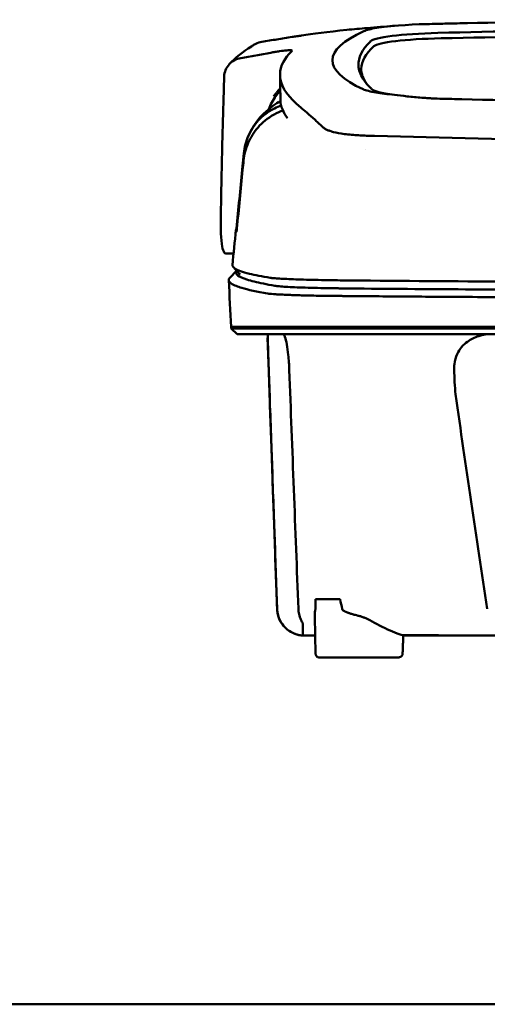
# Model space of a CAD drawing. Header units: millimetres. Extents: x 276 to 876, y 74 to 772.
# Tile 3 of 11: x 469 to 534, y 635 to 772. Entities that reach past the tile are written whole.
import ezdxf

# ---------------------------------------------------------------- set-up
doc = ezdxf.new("R2010")
doc.units = ezdxf.units.MM
doc.layers.add('Visible (ISO)', color=7, linetype='Continuous', lineweight=50)

msp = doc.modelspace()

# ---------------------------------------------------------------- linework, layer by layer
at = {"layer": 'Visible (ISO)'}
for p, q in [((530.8, 771.33), (530.81, 771.33)), ((529.99, 760.8), (530, 760.8)), ((516.18, 755.78), (516.19, 755.78)), ((498.45, 739.44), (497.4, 739.44)), ((497.92, 736.06), (498.86, 737.05)), ((498.11, 729.27), (503.46, 729.27)), ((498.11, 729.07), (498.11, 729.27)), ((498.92, 728.27), (498.11, 729.07)), ((503.49, 729.27), (503.46, 729.27)), ((503.49, 729.27), (514.45, 729.27)), ((514.54, 729.27), (514.45, 729.27)), ((514.54, 729.27), (576.19, 729.27)), ((503.15, 727.76), (503.18, 727.76)), ((509.79, 691.55), (513.18, 691.55)), ((509.79, 683.99), (509.66, 689.18)), ((514.14, 689.75), (514.14, 689.75)), ((514.16, 689.74), (514.16, 689.74)), ((526.46, 686.52), (521.92, 686.52)), ((526.46, 686.52), (526.46, 686.59)), ((521.2, 683.5), (510.26, 683.5)), ((412.19, 635.47), (564.57, 635.47))]:
    msp.add_line(p, q, dxfattribs=at)
for centre, major_axis, ratio, start_param, end_param in [((575.93, 742.58), (250.22, -0.01), 0.116796, 1.571075, 1.752137), ((527.74, 769.88), (11.62, -0.01), 0.117057, 2.527526, 2.891655), ((527.55, 769.9), (11.4, 0), 0.116501, 1.781282, 2.52747), ((630.64, 717.25), (-491.04, 0), 0.112496, 4.925773, 4.928853), ((576.09, 745.57), (225.49, 0), 0.110939, 1.570719, 1.791596), ((653.05, 766.2), (140.93, 0.03), 0.116446, 2.892175, 3.388046), ((529.34, 768.65), (12.06, 0), 0.112737, 1.791766, 3.029303), ((529.74, 767.99), (11.96, 0), 0.106769, 1.787974, 3.024834), ((576.11, 745.54), (-227.22, 0), 0.106767, 4.71241, 4.92951), ((763.62, 766), (247.9, 0.4), 0.112494, 3.026338, 3.14596), ((762.37, 765), (-246.27, 0), 0.106767, 6.163675, 6.283184), ((833.09, 718.95), (-328.58, 44.87), 0.123507, 6.188163, 6.200241), ((2158.71, 725.25), (-1662.18, -0.15), 0.85466, 6.255847, 6.257756), ((527.86, 762.52), (11.83, 0.02), 0.1161, 3.386388, 3.747718), ((510.88, 756.97), (-8, 0), 0.941628, 5.682982, 5.950394), ((760.54, 760.7), (-255.61, 0), 0.112496, 0.002074, 0.087879), ((517.98, 757.3), (-7.02, -0.25), 0.209962, 0.510009, 0.541864), ((758.69, 742.67), (-259.92, 0), 0.034069, 6.258567, 6.308615), ((632.34, 783.69), (-131.69, -46.07), 0.097566, 0.177551, 0.181879), ((507.86, 735), (4.06, -0.09), 0.06622, 3.560328, 3.573474), ((518.53, 735.42), (15.81, -0.25), 0.013999, 1.814143, 1.864666), ((503.18, 733.9), (-0.118, 0.018), 0.055246, 1.360606, 1.559875), ((515.64, 734.87), (9.46, 0.14), 0.140036, 4.558691, 4.567892), ((515.87, 734.74), (8.72, -0.05), 0.018129, 4.550228, 4.559677), ((446.32, 728.52), (-100.95, 2891.75), 0.019629, 4.711443, 4.711617), ((526.56, 686.52), (0.392, 0), 0.000189, 0.428233, 0.567381)]:
    msp.add_ellipse(centre, major_axis=major_axis, ratio=ratio, start_param=start_param, end_param=end_param, dxfattribs=at)
for points, knots in [([(507.88, 769.61), (509.33, 769.83), (511.48, 770.13), (515.03, 770.49), (515.97, 770.57), (516.92, 770.65)], [0, 0, 0, 0, 0.4392287, 0.4392287, 0.5941548, 0.5941548, 0.5941548, 0.5941548]), ([(530.8, 771.33), (529.86, 771.31), (528.92, 771.29), (527.53, 771.26), (527.34, 771.25), (526.65, 771.24)], [-0.8458994, -0.8458994, -0.8458994, -0.8458994, -0.3752076, -0.3752076, -0.1515992, -0.1515992, -0.1515992, -0.1515992]), ([(506.53, 769.42), (505.83, 769.31), (505.14, 769.2), (503.74, 768.97), (503.05, 768.86), (502.35, 768.74)], [0.000028, 0.000028, 0.000028, 0.000028, 0.211767, 0.211767, 0.4239683, 0.4239683, 0.4239683, 0.4239683]), ([(507.85, 769.61), (507.63, 769.58), (507.41, 769.54), (506.97, 769.48), (506.75, 769.45), (506.53, 769.42)], [0, 0, 0, 0, 0.0665895, 0.0665895, 0.1345736, 0.1345736, 0.1345736, 0.1345736]), ([(506.53, 769.42), (506.53, 769.42), (506.53, 769.42), (506.53, 769.42), (506.53, 769.42), (506.53, 769.42)], [0.000000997, 0.000000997, 0.000000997, 0.000000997, 0.0001839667, 0.0001839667, 0.000312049, 0.000312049, 0.000312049, 0.000312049]), ([(501.3, 768.35), (501.37, 768.39), (501.45, 768.43), (501.79, 768.6), (502.07, 768.69), (502.35, 768.74)], [-0.1127941, -0.1127941, -0.1127941, -0.1127941, -0.0866991, -0.0866991, -0.0000252, -0.0000252, -0.0000252, -0.0000252]), ([(499.45, 766.49), (499.14, 766.43), (498.83, 766.33), (498.28, 766.03), (498.04, 765.84), (497.62, 765.39), (497.45, 765.12), (497.22, 764.55), (497.15, 764.24), (497.15, 763.93)], [-0.4076943, -0.4076943, -0.4076943, -0.4076943, -0.3108189, -0.3108189, -0.2123555, -0.2123555, -0.10788, -0.10788, -0.000002, -0.000002, -0.000002, -0.000002]), ([(499.45, 766.49), (500.14, 766.62), (500.83, 766.74), (502.21, 766.99), (502.9, 767.12), (503.59, 767.24)], [0.0000116, 0.0000116, 0.0000116, 0.0000116, 0.2114776, 0.2114776, 0.4225254, 0.4225254, 0.4225254, 0.4225254]), ([(505.75, 767.55), (505.48, 767.53), (505.16, 767.49), (504.6, 767.41), (504.4, 767.38), (504, 767.32), (503.79, 767.28), (503.59, 767.24)], [0, 0, 0, 0, 0.1260356, 0.1260356, 0.192084, 0.192084, 0.2556621, 0.2556621, 0.2556621, 0.2556621]), ([(507.74, 759.63), (506.06, 760.99), (505.11, 762.34), (504.7, 765.06), (505.34, 766.18), (506.1, 767.03)], [0, 0, 0, 0, 3.35024, 3.35024, 6.902449, 6.902449, 6.902449, 6.902449]), ([(506.54, 767.5), (506.57, 767.54), (506.51, 767.56), (506.27, 767.58), (506.08, 767.58), (505.83, 767.56)], [0, 0, 0, 0, 0.1204642, 0.1204642, 0.2420244, 0.2420244, 0.2420244, 0.2420244]), ([(506.52, 767.47), (506.52, 767.47), (506.53, 767.48), (506.53, 767.49), (506.54, 767.49), (506.54, 767.5)], [0, 0, 0, 0, 0.01190192, 0.01190192, 0.02379969, 0.02379969, 0.02379969, 0.02379969]), ([(515.72, 765.48), (515.75, 764.85), (515.96, 764.23), (516.6, 763.23), (516.91, 762.85), (517.38, 762.38), (517.48, 762.29), (517.71, 762.08), (517.85, 761.97), (519.05, 761.65), (519.78, 761.53), (520.69, 761.41)], [2.930381, 2.930381, 2.930381, 2.930381, 4.072753, 4.072753, 4.762452, 4.762452, 4.934856, 4.934856, 5.145284, 5.145284, 5.311389, 5.311389, 5.311389, 5.311389]), ([(504.9, 762.3), (504.78, 762.17), (504.65, 762.02), (504.43, 761.77), (504.34, 761.66), (504.09, 761.37), (503.99, 761.23), (503.97, 761.22)], [-0.01145823, -0.01145823, -0.01145823, -0.01145823, -0.00744532, -0.00744532, -0.00463647, -0.00463647, 0, 0, 0, 0]), ([(497.06, 761.22), (496.98, 758.38), (496.9, 755.54), (496.77, 749.85), (496.72, 747.01), (496.67, 744.16)], [-1.996171, -1.996171, -1.996171, -1.996171, -0.998042, -0.998042, -0.000001, -0.000001, -0.000001, -0.000001]), ([(518.13, 761.72), (518.48, 761.66), (518.87, 761.61), (519.73, 761.5), (520.19, 761.46), (520.69, 761.41)], [-0.3736448, -0.3736448, -0.3736448, -0.3736448, -0.187366, -0.187366, -0.0000172, -0.0000172, -0.0000172, -0.0000172]), ([(520.69, 761.41), (521.23, 761.33), (521.82, 761.26), (523.1, 761.12), (523.78, 761.06), (524.49, 761)], [0.0000437, 0.0000437, 0.0000437, 0.0000437, 0.2355373, 0.2355373, 0.4693483, 0.4693483, 0.4693483, 0.4693483]), ([(524.49, 761), (524.71, 760.98), (524.93, 760.97), (525.4, 760.94), (525.63, 760.92), (525.83, 760.91)], [0, 0, 0, 0, 0.0725125, 0.0725125, 0.1522142, 0.1522142, 0.1522142, 0.1522142]), ([(525.83, 760.91), (526.41, 760.88), (526.85, 760.87), (528.19, 760.84), (529.09, 760.82), (529.99, 760.8)], [0.1522142, 0.1522142, 0.1522142, 0.1522142, 0.3763363, 0.3763363, 0.8296812, 0.8296812, 0.8296812, 0.8296812]), ([(530, 760.8), (537.62, 760.61), (545.25, 760.47), (556.79, 760.33), (560.64, 760.29), (566.42, 760.26), (568.36, 760.25), (572.14, 760.23), (573.96, 760.23), (575.85, 760.23)], [0.000811, 0.000811, 0.000811, 0.000811, 2.334672, 2.334672, 3.49801, 3.49801, 4.08174, 4.08174, 4.638981, 4.638981, 4.638981, 4.638981]), ([(499.85, 753.29), (499.94, 754.14), (500.15, 754.98), (500.84, 756.53), (501.3, 757.23), (502.43, 758.47), (503.17, 759.07), (504.41, 759.69), (504.73, 759.82), (505.03, 759.93)], [-0.7441004, -0.7441004, -0.7441004, -0.7441004, -0.5496874, -0.5496874, -0.3565169, -0.3565169, -0.159797, -0.159797, -0.0894613, -0.0894613, -0.0894613, -0.0894613]), ([(500.51, 755.78), (501.39, 757.75), (502.73, 759.02), (504.24, 760.13), (504.59, 760.36), (504.94, 760.57)], [0, 0, 0, 0, 1.483168, 1.483168, 1.942831, 1.942831, 1.942831, 1.942831]), ([(507.74, 759.63), (507.88, 759.52), (508.02, 759.4), (508.32, 759.15), (508.47, 759.02), (508.63, 758.89)], [-0.5571002, -0.5571002, -0.5571002, -0.5571002, -0.2776825, -0.2776825, 0, 0, 0, 0]), ([(499.83, 752.3), (499.91, 753.14), (500.13, 753.97), (500.81, 755.54), (501.27, 756.26), (502.4, 757.55), (503.13, 758.18), (504.48, 758.93), (504.9, 759.1), (505.27, 759.24)], [0, 0, 0, 0, 0.2548242, 0.2548242, 0.5112444, 0.5112444, 0.772586, 0.772586, 0.8990175, 0.8990175, 0.8990175, 0.8990175]), ([(508.63, 758.89), (508.95, 758.62), (509.3, 758.31), (509.81, 757.85), (509.96, 757.71), (510.12, 757.56)], [-1.0557156, -1.0557156, -1.0557156, -1.0557156, -0.5320191, -0.5320191, -0.3144541, -0.3144541, -0.3144541, -0.3144541]), ([(511.1, 756.7), (511.04, 756.74), (510.98, 756.78), (510.87, 756.86), (510.82, 756.9), (510.78, 756.94)], [0, 0, 0, 0, 0.0612215, 0.0612215, 0.1224979, 0.1224979, 0.1224979, 0.1224979]), ([(511.1, 756.7), (511.2, 756.64), (511.32, 756.58), (511.58, 756.47), (511.72, 756.42), (511.88, 756.36)], [-0.1913093, -0.1913093, -0.1913093, -0.1913093, -0.095663, -0.095663, 0, 0, 0, 0]), ([(515.27, 755.83), (514.57, 755.88), (513.91, 755.94), (512.81, 756.11), (512.36, 756.21), (511.99, 756.33)], [0, 0, 0, 0, 0.2294851, 0.2294851, 0.4401307, 0.4401307, 0.4401307, 0.4401307]), ([(516.18, 755.78), (516.02, 755.79), (515.87, 755.8), (515.57, 755.81), (515.42, 755.82), (515.27, 755.83)], [0, 0, 0, 0, 0.04848689, 0.04848689, 0.0969233, 0.0969233, 0.0969233, 0.0969233]), ([(516.19, 755.78), (516.47, 755.76), (516.76, 755.75), (517.35, 755.73), (517.65, 755.72), (517.95, 755.71)], [-0.1838567, -0.1838567, -0.1838567, -0.1838567, -0.0928152, -0.0928152, 0, 0, 0, 0]), ([(575.78, 754.91), (566.09, 754.91), (556.41, 754.98), (537.08, 755.24), (527.45, 755.44), (517.95, 755.71)], [0.032666, 0.032666, 0.032666, 0.032666, 2.938218, 2.938218, 5.868286, 5.868286, 5.868286, 5.868286]), ([(498.9, 743.38), (499.16, 746.09), (499.42, 748.81), (499.68, 751.52), (499.74, 752.11), (499.8, 752.7), (499.85, 753.29)], [0.478961, 0.478961, 0.478961, 0.478961, 8.650914, 8.650914, 8.650914, 10.427614, 10.427614, 10.427614, 10.427614]), ([(498.9, 742.89), (499.17, 745.6), (499.44, 748.3), (499.7, 751.01), (499.75, 751.44), (499.79, 751.87), (499.83, 752.3)], [0.46186, 0.46186, 0.46186, 0.46186, 8.654063, 8.654063, 8.654063, 9.958979, 9.958979, 9.958979, 9.958979]), ([(496.67, 744.16), (496.66, 743.45), (496.67, 742.8), (496.72, 741.48), (496.78, 740.87), (496.95, 740.02), (497.05, 739.74), (497.22, 739.51), (497.29, 739.46), (497.37, 739.44), (497.39, 739.44), (497.4, 739.44)], [-1.124441, -1.124441, -1.124441, -1.124441, -0.875496, -0.875496, -0.555624, -0.555624, -0.282571, -0.282571, -0.140757, -0.140757, -0.112162, -0.112162, -0.112162, -0.112162]), ([(498.84, 742.89), (498.84, 742.89), (498.84, 742.9), (498.85, 742.95), (498.86, 742.98), (498.87, 743.07), (498.87, 743.12), (498.88, 743.2), (498.88, 743.24), (498.89, 743.31), (498.9, 743.35), (498.9, 743.38)], [-0.06600544, -0.06600544, -0.06600544, -0.06600544, -0.05210622, -0.05210622, -0.03882665, -0.03882665, -0.02244269, -0.02244269, -0.01122716, -0.01122716, 0, 0, 0, 0]), ([(498.85, 742.45), (498.85, 742.44), (498.85, 742.45), (498.86, 742.49), (498.86, 742.52), (498.87, 742.59), (498.88, 742.64), (498.89, 742.72), (498.89, 742.75), (498.9, 742.82), (498.9, 742.85), (498.9, 742.89)], [0, 0, 0, 0, 0.01799222, 0.01799222, 0.0374351, 0.0374351, 0.06445247, 0.06445247, 0.08202888, 0.08202888, 0.09959211, 0.09959211, 0.09959211, 0.09959211]), ([(498.29, 737.83), (498.28, 737.68), (498.39, 737.52), (498.62, 737.37), (498.98, 737.12), (499.66, 736.88), (500.63, 736.64), (501.4, 736.45), (502.36, 736.26), (503.51, 736.07)], [51.780318, 51.780318, 51.780318, 51.780318, 65.647729, 65.647729, 65.647729, 87.530305, 87.530305, 87.530305, 104.770272, 104.770272, 104.770272, 104.770272]), ([(498.86, 737.04), (498.84, 737.02), (498.83, 736.99), (498.81, 736.96), (498.72, 736.77), (498.8, 736.58), (499.05, 736.39), (499.3, 736.2), (499.72, 736.01), (500.3, 735.82), (500.89, 735.64), (501.65, 735.45), (502.57, 735.26), (503.05, 735.16), (503.57, 735.06), (504.14, 734.97)], [0.0467643, 0.0467643, 0.0467643, 0.0467643, 0.04907017, 0.04907017, 0.04907017, 0.06542689, 0.06542689, 0.06542689, 0.08178362, 0.08178362, 0.08178362, 0.09814034, 0.09814034, 0.09814034, 0.10666345, 0.10666345, 0.10666345, 0.10666345]), ([(497.92, 736.06), (497.82, 735.96), (497.77, 735.86), (497.77, 735.6), (497.89, 735.44), (498.28, 735.17), (498.51, 735.05), (499.03, 734.85), (499.29, 734.76), (500.02, 734.54), (500.54, 734.41), (501.73, 734.15), (502.41, 734.02), (503.16, 733.89)], [-6.22343, -6.22343, -6.22343, -6.22343, -5.351502, -5.351502, -4.007016, -4.007016, -3.000502, -3.000502, -2.247226, -2.247226, -1.120907, -1.120907, 0, 0, 0, 0]), ([(503.63, 736.05), (503.77, 736.03), (503.96, 736.01), (504.19, 736), (504.42, 735.98), (504.69, 735.96), (505.01, 735.94), (505.33, 735.92), (505.69, 735.91), (506.09, 735.89), (506.48, 735.87), (506.92, 735.86), (507.39, 735.84), (507.86, 735.83), (508.37, 735.81), (508.91, 735.8), (509.44, 735.78), (510.01, 735.77), (510.6, 735.76), (511.19, 735.75), (511.81, 735.74), (512.44, 735.73), (512.93, 735.72), (513.44, 735.71), (513.95, 735.7)], [0, 0, 0, 0, 1.921104, 1.921104, 1.921104, 3.842208, 3.842208, 3.842208, 5.763312, 5.763312, 5.763312, 7.684416, 7.684416, 7.684416, 9.60552, 9.60552, 9.60552, 11.526625, 11.526625, 11.526625, 13.447729, 13.447729, 13.447729, 14.949954, 14.949954, 14.949954, 14.949954]), ([(504.16, 734.96), (504.31, 734.94), (504.52, 734.91), (504.77, 734.89), (505.02, 734.87), (505.33, 734.84), (505.69, 734.82), (506.04, 734.8), (506.45, 734.78), (506.89, 734.76), (507.34, 734.74), (507.83, 734.72), (508.36, 734.71), (508.89, 734.69), (509.46, 734.67), (510.05, 734.66), (510.65, 734.64), (511.28, 734.63), (511.93, 734.62), (512.25, 734.62), (512.59, 734.61), (512.92, 734.61), (513.09, 734.6), (513.26, 734.6), (513.43, 734.6), (513.6, 734.6), (513.78, 734.6), (513.95, 734.59), (514.02, 734.59), (514.08, 734.59), (514.15, 734.59), (514.22, 734.59), (514.29, 734.59), (514.36, 734.59), (514.39, 734.59), (514.42, 734.59), (514.46, 734.59)], [0, 0, 0, 0, 0.00216284, 0.00216284, 0.00216284, 0.00432572, 0.00432572, 0.00432572, 0.0064886, 0.0064886, 0.0064886, 0.00865148, 0.00865148, 0.00865148, 0.01081436, 0.01081436, 0.01081436, 0.01297724, 0.01297724, 0.01297724, 0.01405868, 0.01405868, 0.01405868, 0.0145994, 0.0145994, 0.0145994, 0.01514012, 0.01514012, 0.01514012, 0.01535374, 0.01535374, 0.01535374, 0.01556736, 0.01556736, 0.01556736, 0.01567089, 0.01567089, 0.01567089, 0.01567089]), ([(514.72, 735.7), (521.83, 735.63), (529.04, 735.58), (536.27, 735.54), (543.51, 735.51), (550.81, 735.48), (558.12, 735.46), (564.13, 735.44), (570.16, 735.44), (576.19, 735.44)], [0, 0, 0, 0, 21.882576, 21.882576, 21.882576, 43.765152, 43.765152, 43.765152, 61.766885, 61.766885, 61.766885, 61.766885]), ([(503.18, 733.89), (503.27, 733.88), (503.38, 733.86), (503.63, 733.84), (503.78, 733.82), (504.06, 733.8), (504.18, 733.79), (504.48, 733.77), (504.67, 733.76), (504.99, 733.74), (505.11, 733.74), (505.57, 733.72), (505.94, 733.7), (506.57, 733.68), (506.81, 733.67), (507.3, 733.65), (507.56, 733.65), (508.06, 733.63), (508.3, 733.63), (508.97, 733.61), (509.42, 733.6), (510.22, 733.59), (510.57, 733.58), (511.19, 733.57), (511.46, 733.57), (511.94, 733.56), (512.14, 733.56), (512.5, 733.56), (512.66, 733.55), (512.93, 733.55), (513.04, 733.55), (513.33, 733.55), (513.51, 733.55), (513.86, 733.54), (514.03, 733.54), (514.21, 733.54)], [-1.679207, -1.679207, -1.679207, -1.679207, -1.548784, -1.548784, -1.41563, -1.41563, -1.32558, -1.32558, -1.204178, -1.204178, -1.134257, -1.134257, -0.946443, -0.946443, -0.838704, -0.838704, -0.731055, -0.731055, -0.637098, -0.637098, -0.473724, -0.473724, -0.352581, -0.352581, -0.262746, -0.262746, -0.196047, -0.196047, -0.146434, -0.146434, -0.109476, -0.109476, -0.054468, -0.054468, 0, 0, 0, 0]), ([(514.3, 733.54), (514.37, 733.54), (514.46, 733.54), (514.65, 733.54), (514.74, 733.54), (515.01, 733.53), (515.18, 733.53), (515.72, 733.53), (516.07, 733.53), (517.14, 733.52), (517.85, 733.51), (519.99, 733.49), (521.42, 733.48), (525.72, 733.45), (528.59, 733.43), (533.4, 733.4), (535.33, 733.39), (539.84, 733.37), (542.43, 733.35), (547.6, 733.33), (550.19, 733.32), (556.68, 733.3), (560.58, 733.29), (566.44, 733.28), (568.39, 733.28), (572.29, 733.28), (574.24, 733.28), (576.19, 733.28)], [-6.255822, -6.255822, -6.255822, -6.255822, -6.222837, -6.222837, -6.195433, -6.195433, -6.140619, -6.140619, -6.030972, -6.030972, -5.8116, -5.8116, -5.372567, -5.372567, -4.493566, -4.493566, -3.9071, -3.9071, -3.124844, -3.124844, -2.342742, -2.342742, -1.17034, -1.17034, -0.584842, -0.584842, 0, 0, 0, 0]), ([(514.54, 734.59), (519.83, 734.54), (525.17, 734.5), (530.53, 734.47), (535.89, 734.44), (541.29, 734.41), (546.7, 734.39), (552.11, 734.36), (557.55, 734.35), (562.99, 734.34), (567.38, 734.33), (571.79, 734.33), (576.19, 734.33)], [0, 0, 0, 0, 0.01635215, 0.01635215, 0.01635215, 0.03270429, 0.03270429, 0.03270429, 0.04905643, 0.04905643, 0.04905643, 0.06225952, 0.06225952, 0.06225952, 0.06225952]), ([(531.65, 734.47), (533.24, 734.46), (534.83, 734.45), (536.43, 734.44), (543.63, 734.41), (550.91, 734.38), (558.19, 734.36), (564.17, 734.35), (570.19, 734.34), (576.19, 734.34)], [17.040997, 17.040997, 17.040997, 17.040997, 21.882576, 21.882576, 21.882576, 43.765152, 43.765152, 43.765152, 61.766885, 61.766885, 61.766885, 61.766885]), ([(514.54, 729.07), (514.26, 729.07), (513.97, 729.07), (513.18, 729.07), (512.84, 729.07), (512.29, 729.07), (512.08, 729.07), (511.61, 729.07), (511.35, 729.07), (510.76, 729.07), (510.42, 729.07), (509.96, 729.07), (509.83, 729.07), (509.21, 729.07), (508.74, 729.07), (508.14, 729.07), (507.99, 729.07), (507.62, 729.07), (507.39, 729.07), (507.01, 729.07), (506.85, 729.07), (506.23, 729.07), (505.81, 729.07), (505.33, 729.07), (505.23, 729.07), (505, 729.07), (504.88, 729.07), (504.58, 729.07), (504.42, 729.07), (504.14, 729.07), (504.03, 729.07), (503.86, 729.07), (503.79, 729.07), (503.45, 729.07), (503.11, 729.07), (502.51, 729.07), (502.14, 729.07), (501.33, 729.07), (500.91, 729.07), (500.31, 729.07), (500.11, 729.07), (499.71, 729.07), (499.52, 729.07), (499.14, 729.07), (498.97, 729.07), (498.64, 729.07), (498.5, 729.07), (498.27, 729.07), (498.18, 729.07), (498.12, 729.07), (498.11, 729.07), (498.11, 729.07)], [0.000001, 0.000001, 0.000001, 0.000001, 0.08808, 0.08808, 0.153158, 0.153158, 0.19567, 0.19567, 0.24803, 0.24803, 0.3189, 0.3189, 0.34781, 0.34781, 0.455565, 0.455565, 0.492277, 0.492277, 0.550462, 0.550462, 0.594927, 0.594927, 0.725708, 0.725708, 0.761138, 0.761138, 0.809194, 0.809194, 0.881386, 0.881386, 0.94288, 0.94288, 0.982933, 0.982933, 1.178377, 1.178377, 1.561095, 1.561095, 2.071598, 2.071598, 2.3634, 2.3634, 2.696721, 2.696721, 3.077716, 3.077716, 3.511094, 3.511094, 4.007579, 4.007579, 4.251218, 4.251218, 4.251218, 4.251218]), ([(514.74, 728.27), (514.72, 728.27), (514.7, 728.27), (514.68, 728.27), (514.67, 728.27), (514.66, 728.27), (514.65, 728.27), (514.61, 728.27), (514.58, 728.27), (514.55, 728.27), (514.51, 728.27), (514.48, 728.27), (514.45, 728.27), (514.38, 728.27), (514.31, 728.27), (514.24, 728.27), (514.17, 728.27), (514.1, 728.27), (514.04, 728.27), (513.86, 728.27), (513.69, 728.27), (513.52, 728.27), (513.35, 728.27), (513.18, 728.27), (513.01, 728.27), (512.68, 728.27), (512.34, 728.27), (512.02, 728.27), (511.37, 728.27), (510.74, 728.27), (510.15, 728.27), (509.55, 728.27), (508.98, 728.27), (508.46, 728.27), (507.93, 728.27), (507.44, 728.27), (507, 728.27), (506.55, 728.27), (506.15, 728.27), (505.79, 728.27), (505.44, 728.27), (505.14, 728.27), (504.88, 728.27), (504.76, 728.27), (504.64, 728.27), (504.54, 728.27), (504.49, 728.27), (504.45, 728.27), (504.4, 728.27), (504.38, 728.27), (504.36, 728.27), (504.34, 728.27), (504.33, 728.27), (504.32, 728.27), (504.31, 728.27), (504.31, 728.27), (504.3, 728.27), (504.3, 728.27), (504.29, 728.27), (504.29, 728.27), (504.28, 728.27), (504.28, 728.27), (504.28, 728.27), (504.28, 728.27), (504.27, 728.27), (504.27, 728.27), (504.26, 728.27), (504.26, 728.27), (504.25, 728.27), (504.25, 728.27), (504.24, 728.27), (504.23, 728.27), (504.22, 728.27), (504.21, 728.27), (504.19, 728.27), (504.17, 728.27), (504.14, 728.27), (504.1, 728.27), (504.07, 728.27), (504, 728.27), (503.94, 728.27), (503.87, 728.27), (503.74, 728.27), (503.6, 728.27), (503.48, 728.27), (503.22, 728.27), (502.98, 728.27), (502.74, 728.27), (502.28, 728.27), (501.86, 728.27), (501.48, 728.27), (501.1, 728.27), (500.76, 728.27), (500.47, 728.27), (499.88, 728.27), (499.46, 728.27), (499.2, 728.27), (499.01, 728.27), (498.92, 728.27), (498.92, 728.27)], [0, 0, 0, 0, 0.00005479, 0.00005479, 0.00005479, 0.00009238, 0.00009238, 0.00009238, 0.0001964, 0.0001964, 0.0001964, 0.00030042, 0.00030042, 0.00030042, 0.00051448, 0.00051448, 0.00051448, 0.00072853, 0.00072853, 0.00072853, 0.00127035, 0.00127035, 0.00127035, 0.00181217, 0.00181217, 0.00181217, 0.00289581, 0.00289581, 0.00289581, 0.00506308, 0.00506308, 0.00506308, 0.00723036, 0.00723036, 0.00723036, 0.00939764, 0.00939764, 0.00939764, 0.01156492, 0.01156492, 0.01156492, 0.0137322, 0.0137322, 0.0137322, 0.01481584, 0.01481584, 0.01481584, 0.01535766, 0.01535766, 0.01535766, 0.01562857, 0.01562857, 0.01562857, 0.01576402, 0.01576402, 0.01576402, 0.01583175, 0.01583175, 0.01583175, 0.01589948, 0.01589948, 0.01589948, 0.01593706, 0.01593706, 0.01593706, 0.0160022, 0.0160022, 0.0160022, 0.01606733, 0.01606733, 0.01606733, 0.0161976, 0.0161976, 0.0161976, 0.01645814, 0.01645814, 0.01645814, 0.01697921, 0.01697921, 0.01697921, 0.01802136, 0.01802136, 0.01802136, 0.02010566, 0.02010566, 0.02010566, 0.02427426, 0.02427426, 0.02427426, 0.03250315, 0.03250315, 0.03250315, 0.04073203, 0.04073203, 0.04073203, 0.0571898, 0.0571898, 0.0571898, 0.06950332, 0.06950332, 0.06950332, 0.06950332]), ([(503.31, 723.32), (503.3, 723.67), (503.29, 724.02), (503.27, 724.72), (503.25, 725.06), (503.23, 725.92), (503.21, 726.41), (503.19, 727.27), (503.19, 727.64), (503.19, 728.03), (503.2, 728.13), (503.21, 728.22), (503.21, 728.24), (503.21, 728.26), (503.22, 728.27), (503.22, 728.27)], [-0.7832646, -0.7832646, -0.7832646, -0.7832646, -0.67808, -0.67808, -0.5686815, -0.5686815, -0.3918502, -0.3918502, -0.1975597, -0.1975597, -0.0863588, -0.0863588, -0.041796, -0.041796, -0.000001, -0.000001, -0.000001, -0.000001]), ([(505.28, 728.27), (505.32, 728.27), (505.35, 728.24), (505.44, 728.13), (505.5, 728.03), (505.64, 727.64), (505.73, 727.28), (505.88, 726.42), (505.95, 725.93), (506.04, 725.06), (506.07, 724.72), (506.12, 724.02), (506.14, 723.67), (506.15, 723.32)], [-0.7882083, -0.7882083, -0.7882083, -0.7882083, -0.7012895, -0.7012895, -0.5899546, -0.5899546, -0.394282, -0.394282, -0.2150839, -0.2150839, -0.105375, -0.105375, -0.000001, -0.000001, -0.000001, -0.000001]), ([(654.26, 729.07), (654.26, 729.07), (654.23, 729.07), (654.08, 729.07), (653.91, 729.07), (653.4, 729.07), (653.03, 729.07), (652.32, 729.07), (652.04, 729.07), (651.42, 729.07), (651.07, 729.07), (650.27, 729.07), (649.83, 729.07), (649.21, 729.07), (648.95, 729.07), (648.74, 729.07), (648.67, 729.07), (648.46, 729.07), (648.31, 729.07), (648.06, 729.07), (647.97, 729.07), (647.73, 729.07), (647.57, 729.07), (647.21, 729.07), (647.01, 729.07), (646.63, 729.07), (646.45, 729.07), (645.99, 729.07), (645.7, 729.07), (645.18, 729.07), (644.96, 729.07), (644.5, 729.07), (644.26, 729.07), (643.87, 729.07), (643.72, 729.07), (643.38, 729.07), (643.18, 729.07), (642.72, 729.07), (642.46, 729.07), (642.02, 729.07), (641.84, 729.07), (641.27, 729.07), (640.87, 729.07), (639.13, 729.07), (638.4, 729.07), (634.04, 729.07), (631.54, 729.07), (626.67, 729.07), (624.31, 729.07), (617.51, 729.07), (613.06, 729.07), (606.63, 729.07), (604.67, 729.07), (600.87, 729.07), (599.04, 729.07), (595.47, 729.07), (593.74, 729.07), (585.53, 729.07), (579.03, 729.07), (570.1, 729.07), (567.66, 729.07), (560.95, 729.07), (556.69, 729.07), (550.84, 729.07), (549.24, 729.07), (544.87, 729.07), (542.09, 729.07), (535.15, 729.07), (531, 729.07), (522.74, 729.07), (518.63, 729.07), (514.54, 729.07)], [4.259276, 4.259276, 4.259276, 4.259276, 4.670353, 4.670353, 5.333093, 5.333093, 6.087544, 6.087544, 6.48643, 6.48643, 6.916955, 6.916955, 7.375465, 7.375465, 7.508459, 7.508459, 7.569769, 7.569769, 7.664913, 7.664913, 7.713725, 7.713725, 7.791614, 7.791614, 7.873119, 7.873119, 7.940289, 7.940289, 8.037054, 8.037054, 8.105988, 8.105988, 8.173685, 8.173685, 8.21539, 8.21539, 8.267249, 8.267249, 8.334795, 8.334795, 8.377608, 8.377608, 8.47358, 8.47358, 8.783476, 8.783476, 9.196774, 9.196774, 9.584439, 9.584439, 10.310287, 10.310287, 10.628298, 10.628298, 10.925673, 10.925673, 11.204895, 11.204895, 12.251527, 12.251527, 12.644845, 12.644845, 13.333545, 13.333545, 13.591652, 13.591652, 14.043256, 14.043256, 14.721038, 14.721038, 15.399535, 15.399535, 15.399535, 15.399535]), ([(653.45, 728.27), (653.45, 728.27), (653.44, 728.27), (653.42, 728.27), (653.34, 728.27), (653.08, 728.27), (652.66, 728.27), (652.23, 728.27), (651.64, 728.27), (650.88, 728.27), (650.5, 728.27), (650.08, 728.27), (649.62, 728.27), (649.39, 728.27), (649.14, 728.27), (648.89, 728.27), (648.77, 728.27), (648.64, 728.27), (648.5, 728.27), (648.44, 728.27), (648.37, 728.27), (648.31, 728.27), (648.27, 728.27), (648.24, 728.27), (648.2, 728.27), (648.19, 728.27), (648.17, 728.27), (648.15, 728.27), (648.15, 728.27), (648.14, 728.27), (648.13, 728.27), (648.12, 728.27), (648.12, 728.27), (648.12, 728.27), (648.11, 728.27), (648.11, 728.27), (648.1, 728.27), (648.1, 728.27), (648.1, 728.27), (648.1, 728.27), (648.09, 728.27), (648.08, 728.27), (648.08, 728.27), (648.07, 728.27), (648.07, 728.27), (648.06, 728.27), (648.05, 728.27), (648.04, 728.27), (648.02, 728.27), (648, 728.27), (647.97, 728.27), (647.95, 728.27), (647.9, 728.27), (647.85, 728.27), (647.8, 728.27), (647.75, 728.27), (647.7, 728.27), (647.64, 728.27), (647.52, 728.27), (647.39, 728.27), (647.25, 728.27), (646.97, 728.27), (646.63, 728.27), (646.25, 728.27), (645.87, 728.27), (645.44, 728.27), (644.97, 728.27), (644.51, 728.27), (643.99, 728.27), (643.44, 728.27), (642.9, 728.27), (642.31, 728.27), (641.69, 728.27), (641.08, 728.27), (640.44, 728.27), (639.77, 728.27), (639.44, 728.27), (639.1, 728.27), (638.76, 728.27), (638.59, 728.27), (638.42, 728.27), (638.25, 728.27), (638.07, 728.27), (637.9, 728.27), (637.72, 728.27), (637.63, 728.27), (637.54, 728.27), (637.44, 728.27), (637.23, 728.27), (637.03, 728.27), (636.82, 728.27), (636.47, 728.27), (636.12, 728.27), (635.78, 728.27), (635.43, 728.27), (635.08, 728.27), (634.73, 728.27), (634.14, 728.27), (633.55, 728.27), (632.96, 728.27), (632.37, 728.27), (631.78, 728.27), (631.19, 728.27), (630, 728.27), (628.82, 728.27), (627.63, 728.27), (624.97, 728.27), (622.28, 728.27), (619.6, 728.27), (616.92, 728.27), (614.22, 728.27), (611.52, 728.27), (606.13, 728.27), (600.7, 728.27), (595.26, 728.27), (592.55, 728.27), (589.82, 728.27), (587.1, 728.27), (584.38, 728.27), (581.65, 728.27), (578.93, 728.27), (577.31, 728.27), (575.7, 728.27), (574.09, 728.27), (570.45, 728.27), (566.82, 728.27), (563.19, 728.27), (557.75, 728.27), (552.31, 728.27), (546.9, 728.27), (541.49, 728.27), (536.09, 728.27), (530.72, 728.27), (525.36, 728.27), (520.02, 728.27), (514.74, 728.27)], [0.3330934, 0.3330934, 0.3330934, 0.3330934, 0.3372182, 0.3372182, 0.3372182, 0.3535986, 0.3535986, 0.3535986, 0.369979, 0.369979, 0.369979, 0.3781692, 0.3781692, 0.3781692, 0.3822643, 0.3822643, 0.3822643, 0.3843118, 0.3843118, 0.3843118, 0.3853356, 0.3853356, 0.3853356, 0.3858475, 0.3858475, 0.3858475, 0.3861034, 0.3861034, 0.3861034, 0.3862314, 0.3862314, 0.3862314, 0.3862954, 0.3862954, 0.3862954, 0.3863594, 0.3863594, 0.3863594, 0.3863968, 0.3863968, 0.3863968, 0.3864806, 0.3864806, 0.3864806, 0.3865644, 0.3865644, 0.3865644, 0.386732, 0.386732, 0.386732, 0.3870672, 0.3870672, 0.3870672, 0.3876065, 0.3876065, 0.3876065, 0.3881457, 0.3881457, 0.3881457, 0.3892243, 0.3892243, 0.3892243, 0.3913814, 0.3913814, 0.3913814, 0.3935385, 0.3935385, 0.3935385, 0.3956955, 0.3956955, 0.3956955, 0.3978526, 0.3978526, 0.3978526, 0.4000097, 0.4000097, 0.4000097, 0.4010883, 0.4010883, 0.4010883, 0.4016275, 0.4016275, 0.4016275, 0.4021668, 0.4021668, 0.4021668, 0.4024603, 0.4024603, 0.4024603, 0.4030994, 0.4030994, 0.4030994, 0.404178, 0.404178, 0.404178, 0.4052565, 0.4052565, 0.4052565, 0.4070765, 0.4070765, 0.4070765, 0.4088966, 0.4088966, 0.4088966, 0.4125367, 0.4125367, 0.4125367, 0.4207269, 0.4207269, 0.4207269, 0.4289171, 0.4289171, 0.4289171, 0.4452975, 0.4452975, 0.4452975, 0.4534877, 0.4534877, 0.4534877, 0.4616779, 0.4616779, 0.4616779, 0.4665313, 0.4665313, 0.4665313, 0.4774516, 0.4774516, 0.4774516, 0.493832, 0.493832, 0.493832, 0.5102124, 0.5102124, 0.5102124, 0.5265928, 0.5265928, 0.5265928, 0.5265928]), ([(530.78, 727.21), (531.26, 727.56), (531.8, 727.82), (532.93, 728.18), (533.52, 728.27), (534.12, 728.27)], [0.0000072, 0.0000072, 0.0000072, 0.0000072, 0.18051, 0.18051, 0.3616085, 0.3616085, 0.3616085, 0.3616085]), ([(528.96, 723.32), (528.96, 723.44), (528.95, 723.54), (528.97, 723.86), (528.98, 723.99), (529.05, 724.6), (529.18, 725.06), (529.54, 725.86), (529.74, 726.19), (530.22, 726.76), (530.49, 727), (530.78, 727.21)], [-0.4690854, -0.4690854, -0.4690854, -0.4690854, -0.4101704, -0.4101704, -0.3722842, -0.3722842, -0.2256902, -0.2256902, -0.1092636, -0.1092636, 0, 0, 0, 0]), ([(504.47, 690.21), (504.34, 693.77), (504.22, 697.33), (504.09, 700.9), (503.96, 704.63), (503.83, 708.37), (503.7, 712.11), (503.57, 715.84), (503.44, 719.58), (503.31, 723.32)], [0, 0, 0, 0, 0.01069684, 0.01069684, 0.01069684, 0.02191762, 0.02191762, 0.02191762, 0.0331384, 0.0331384, 0.0331384, 0.0331384]), ([(506.15, 723.32), (506.36, 717.8), (506.57, 712.28), (506.99, 701.24), (507.2, 695.73), (507.41, 690.21)], [0.000001, 0.000001, 0.000001, 0.000001, 1.65717, 1.65717, 3.314339, 3.314339, 3.314339, 3.314339]), ([(529.15, 719.94), (529.09, 720.37), (529.04, 721.11), (528.99, 722.18), (528.97, 722.77), (528.96, 723.32)], [-0.3221562, -0.3221562, -0.3221562, -0.3221562, -0.1651172, -0.1651172, 0, 0, 0, 0]), ([(533.53, 690.21), (532.77, 695.15), (532.02, 700.11), (530.56, 710.02), (529.85, 714.98), (529.15, 719.94)], [0.000001, 0.000001, 0.000001, 0.000001, 1.501723, 1.501723, 3.003666, 3.003666, 3.003666, 3.003666]), ([(508.28, 686.52), (508.28, 686.52), (508.28, 686.52), (508.28, 686.52), (508.28, 686.52), (508.28, 686.52), (508.28, 686.52), (508.06, 686.52), (507.85, 686.54), (507.44, 686.6), (507.24, 686.66), (506.64, 686.86), (506.26, 687.07), (505.59, 687.59), (505.3, 687.91), (504.84, 688.62), (504.67, 689.02), (504.51, 689.68), (504.47, 689.94), (504.46, 690.21)], [0, 0, 0, 0, 0.0000305, 0.0000305, 0.0001373, 0.0001373, 0.0011138, 0.0011138, 0.0638157, 0.0638157, 0.126518, 0.126518, 0.2531909, 0.2531909, 0.3798681, 0.3798681, 0.5065552, 0.5065552, 0.585081, 0.585081, 0.585081, 0.585081]), ([(507.53, 686.59), (507.11, 686.68), (506.71, 686.83), (506.06, 687.21), (505.71, 687.47), (505.14, 688.14), (504.9, 688.5), (504.5, 689.53), (504.48, 689.85), (504.47, 690.21)], [0.0000012, 0.0000012, 0.0000012, 0.0000012, 0.1279365, 0.1279365, 0.2253357, 0.2253357, 0.2918354, 0.2918354, 0.3734516, 0.3734516, 0.3734516, 0.3734516]), ([(507.5, 689.5), (507.47, 689.62), (507.45, 689.73), (507.41, 690.03), (507.41, 690.16), (507.41, 690.21)], [-0.02266085, -0.02266085, -0.02266085, -0.02266085, -0.013594, -0.013594, -0.00000919, -0.00000919, -0.00000919, -0.00000919]), ([(509.75, 690.08), (509.73, 690), (509.72, 689.9), (509.69, 689.76), (509.69, 689.72), (509.68, 689.63), (509.68, 689.59), (509.67, 689.55)], [0, 0, 0, 0, 0.03346541, 0.03346541, 0.04779593, 0.04779593, 0.06220327, 0.06220327, 0.06220327, 0.06220327]), ([(515.87, 689.23), (515.85, 689.23), (515.83, 689.24), (515.81, 689.24), (515.76, 689.26), (515.71, 689.27), (515.66, 689.28), (515.53, 689.32), (515.4, 689.35), (515.28, 689.38), (515.23, 689.39), (515.18, 689.41), (515.14, 689.42), (515.06, 689.44), (514.98, 689.47), (514.91, 689.49), (514.88, 689.5), (514.85, 689.5), (514.83, 689.51), (514.8, 689.52), (514.78, 689.53), (514.75, 689.54), (514.72, 689.54), (514.69, 689.55), (514.66, 689.56), (514.6, 689.58), (514.55, 689.6), (514.5, 689.62), (514.45, 689.63), (514.4, 689.65), (514.36, 689.67), (514.31, 689.68), (514.26, 689.7), (514.21, 689.72), (514.16, 689.74), (514.11, 689.76), (514.06, 689.78), (514.01, 689.8), (513.97, 689.82), (513.92, 689.84), (513.9, 689.85), (513.88, 689.86), (513.86, 689.87), (513.85, 689.88), (513.83, 689.89), (513.82, 689.89), (513.8, 689.9), (513.79, 689.91), (513.77, 689.92), (513.71, 689.95), (513.66, 689.99), (513.62, 690.02), (513.54, 690.08), (513.5, 690.15), (513.48, 690.21)], [0, 0, 0, 0, 0.0186479, 0.0186479, 0.0186479, 0.066617, 0.066617, 0.066617, 0.1962372, 0.1962372, 0.1962372, 0.25, 0.25, 0.25, 0.3400993, 0.3400993, 0.3400993, 0.375, 0.375, 0.375, 0.40625, 0.40625, 0.40625, 0.4375, 0.4375, 0.4375, 0.5, 0.5, 0.5, 0.5573513, 0.5573513, 0.5573513, 0.625, 0.625, 0.625, 0.6875, 0.6875, 0.6875, 0.75, 0.75, 0.75, 0.78125, 0.78125, 0.78125, 0.7945038, 0.7945038, 0.7945038, 0.8125, 0.8125, 0.8125, 0.875, 0.875, 0.875, 1, 1, 1, 1]), ([(507.5, 689.5), (507.57, 689.21), (507.66, 688.96), (507.8, 688.63), (507.85, 688.53), (507.91, 688.4), (507.94, 688.35), (507.97, 688.28), (507.98, 688.26), (508, 688.23), (508, 688.22), (508.01, 688.19), (508.02, 688.18), (508.02, 688.17)], [-0.13103, -0.13103, -0.13103, -0.13103, -0.0761814, -0.0761814, -0.0464162, -0.0464162, -0.0278151, -0.0278151, -0.0168424, -0.0168424, -0.0100907, -0.0100907, -0.000001, -0.000001, -0.000001, -0.000001]), ([(516.72, 688.92), (516.59, 688.98), (516.44, 689.04), (516.16, 689.15), (516.01, 689.19), (515.87, 689.23)], [0.00000101, 0.00000101, 0.00000101, 0.00000101, 0.04255305, 0.04255305, 0.08473514, 0.08473514, 0.08473514, 0.08473514]), ([(516.72, 688.92), (517.43, 688.6), (518.37, 688.05), (519.86, 687.32), (520.32, 687.11), (521.16, 686.78), (521.55, 686.66), (521.92, 686.59)], [-0.6560571, -0.6560571, -0.6560571, -0.6560571, -0.303448, -0.303448, -0.1436963, -0.1436963, -0.00002, -0.00002, -0.00002, -0.00002]), ([(508.02, 688.17), (508.02, 687.61), (508.02, 687.29), (508.03, 686.86), (508.03, 686.73), (508.03, 686.58), (508.03, 686.55), (508.03, 686.53), (508.03, 686.53), (508.03, 686.53), (508.03, 686.53), (508.03, 686.53)], [0.000001, 0.000001, 0.000001, 0.000001, 0.791271, 0.791271, 1.77027, 1.77027, 2.851809, 2.851809, 3.272833, 3.272833, 3.64974, 3.64974, 3.64974, 3.64974]), ([(507.53, 686.59), (507.56, 686.59), (507.6, 686.58), (507.67, 686.57), (507.71, 686.56), (507.79, 686.55), (507.84, 686.54), (507.91, 686.54), (507.93, 686.53), (507.99, 686.53), (508.01, 686.53), (508.02, 686.53), (508.03, 686.53), (508.03, 686.53), (508.03, 686.53), (508.03, 686.53), (508.03, 686.53), (508.03, 686.53), (508.03, 686.53), (508.03, 686.53)], [0.00000143, 0.00000143, 0.00000143, 0.00000143, 0.01110644, 0.01110644, 0.02277888, 0.02277888, 0.03978402, 0.03978402, 0.05184789, 0.05184789, 0.06999501, 0.06999501, 0.07575163, 0.07575163, 0.0777235, 0.0777235, 0.07872922, 0.07872922, 0.07961082, 0.07961082, 0.07961082, 0.07961082]), ([(509.73, 686.52), (509.48, 686.52), (509.27, 686.52), (509.09, 686.52), (508.94, 686.52), (508.81, 686.52), (508.71, 686.52), (508.62, 686.52), (508.55, 686.52), (508.49, 686.52), (508.42, 686.52), (508.37, 686.52), (508.33, 686.52), (508.32, 686.52), (508.3, 686.52), (508.3, 686.52), (508.29, 686.52), (508.28, 686.52), (508.28, 686.52), (508.28, 686.52), (508.28, 686.52), (508.28, 686.52)], [0.1652728, 0.1652728, 0.1652728, 0.1652728, 0.25, 0.25, 0.25, 0.3186851, 0.3186851, 0.3186851, 0.375, 0.375, 0.375, 0.4375, 0.4375, 0.4375, 0.46875, 0.46875, 0.46875, 0.5, 0.5, 0.5, 0.500138, 0.500138, 0.500138, 0.500138]), ([(508.9, 686.52), (508.83, 686.52), (508.77, 686.52), (508.68, 686.52), (508.64, 686.52), (508.58, 686.52), (508.55, 686.52), (508.53, 686.52), (508.53, 686.52), (508.52, 686.52), (508.52, 686.52), (508.52, 686.52), (508.52, 686.52), (508.51, 686.52), (508.51, 686.52), (508.51, 686.52), (508.51, 686.52), (508.51, 686.52), (508.51, 686.52), (508.51, 686.52), (508.51, 686.52), (508.51, 686.52), (508.51, 686.52), (508.51, 686.52), (508.51, 686.52), (508.51, 686.52)], [0, 0, 0, 0, 0.281081, 0.281081, 0.4918904, 0.4918904, 0.6499969, 0.6499969, 0.6648193, 0.6648193, 0.6788731, 0.6788731, 0.6859001, 0.6859001, 0.6894135, 0.6894135, 0.692927, 0.692927, 0.6964404, 0.6964404, 0.6973188, 0.6973188, 0.6981972, 0.6981972, 0.6990755, 0.6990755, 0.6990755, 0.6990755]), ([(521.92, 686.59), (522.66, 686.59), (523.39, 686.59), (524.86, 686.59), (525.6, 686.59), (526.33, 686.6)], [0.0000023, 0.0000023, 0.0000023, 0.0000023, 0.2256903, 0.2256903, 0.4513465, 0.4513465, 0.4513465, 0.4513465]), ([(526.91, 686.52), (526.94, 686.52), (526.95, 686.52), (526.95, 686.52), (526.94, 686.53), (526.9, 686.54), (526.86, 686.55), (526.78, 686.56), (526.73, 686.57), (526.63, 686.58), (526.58, 686.59), (526.45, 686.59), (526.39, 686.6), (526.33, 686.6)], [0.000001, 0.000001, 0.000001, 0.000001, 0.0173619, 0.0173619, 0.0347221, 0.0347221, 0.0599232, 0.0599232, 0.0984082, 0.0984082, 0.1246306, 0.1246306, 0.1453961, 0.1453961, 0.1453961, 0.1453961]), ([(526.46, 686.52), (526.47, 686.52), (526.51, 686.52), (526.66, 686.52), (526.76, 686.52), (526.89, 686.52)], [0, 0, 0, 0, 0.0803335, 0.0803335, 0.1606393, 0.1606393, 0.1606393, 0.1606393]), ([(576.19, 686.52), (572.05, 686.52), (565.85, 686.52), (558.64, 686.52), (555.55, 686.52), (553.49, 686.52), (552.45, 686.52), (549.37, 686.52), (546.29, 686.52), (543.22, 686.52), (541.17, 686.52), (540.14, 686.52), (535.04, 686.52), (530.97, 686.52), (526.91, 686.52)], [0, 0, 0, 0, 0.25, 0.375, 0.4375, 0.4375, 0.5, 0.5, 0.625, 0.6875, 0.6875, 0.75, 0.75, 1, 1, 1, 1]), ([(510.26, 683.5), (510.22, 683.5), (510.17, 683.51), (510.08, 683.54), (510.03, 683.56), (509.95, 683.62), (509.92, 683.66), (509.86, 683.74), (509.83, 683.79), (509.8, 683.89), (509.79, 683.94), (509.79, 683.98), (509.79, 683.99), (509.79, 683.99)], [0, 0, 0, 0, 0.2, 0.2, 0.397636, 0.397636, 0.591705, 0.591705, 0.791705, 0.791705, 0.991705, 0.991705, 1, 1, 1, 1]), ([(521.82, 683.99), (521.81, 683.95), (521.81, 683.92), (521.79, 683.84), (521.77, 683.81), (521.71, 683.71), (521.66, 683.66), (521.55, 683.58), (521.48, 683.55), (521.34, 683.51), (521.27, 683.5), (521.2, 683.5)], [-0.08844144, -0.08844144, -0.08844144, -0.08844144, -0.0773559, -0.0773559, -0.06523718, -0.06523718, -0.0440167, -0.0440167, -0.02175474, -0.02175474, 0, 0, 0, 0])]:
    msp.add_open_spline(points, degree=3, knots=knots, dxfattribs=at)
for points in [[(516.92, 770.65), (518.14, 770.74), (519.39, 770.85), (520.69, 770.96)], [(507.88, 769.61), (507.87, 769.61), (507.86, 769.61), (507.85, 769.61)], [(497.84, 765.63), (498.69, 766.54), (499.72, 767.35), (500.91, 768.11)], [(500.91, 768.11), (501.04, 768.19), (501.17, 768.27), (501.3, 768.35)], [(505.83, 767.56), (505.8, 767.56), (505.78, 767.55), (505.75, 767.55)], [(516.1, 765), (516.1, 764.31), (516.36, 763.61), (516.88, 762.92)], [(504.94, 760.64), (504.91, 761.8), (504.89, 762.96), (504.87, 764.13)], [(504.91, 761.97), (504.69, 761.74), (504.48, 761.49), (504.28, 761.22)], [(510.12, 757.56), (510.34, 757.36), (510.57, 757.15), (510.78, 756.94)], [(516.67, 753.85), (516.67, 753.85), (516.67, 753.85), (516.67, 753.85)], [(498.95, 743.38), (498.93, 743.38), (498.92, 743.38), (498.9, 743.38)], [(498.29, 737.83), (498.45, 739.45), (498.61, 741.08), (498.76, 742.7)], [(499.34, 736.52), (499.03, 736.86), (498.73, 737.19), (498.42, 737.53)], [(498.11, 729.27), (498, 731.43), (497.89, 733.58), (497.77, 735.74)], [(504.46, 690.21), (504.03, 702.73), (503.59, 715.24), (503.15, 727.76)], [(509.76, 690.21), (509.76, 690.67), (509.78, 691.12), (509.79, 691.55)], [(513.18, 691.55), (513.28, 691.11), (513.38, 690.67), (513.48, 690.21)], [(509.76, 690.21), (509.76, 690.16), (509.75, 690.12), (509.75, 690.08)], [(509.66, 689.18), (509.66, 689.3), (509.66, 689.43), (509.67, 689.55)]]:
    msp.add_open_spline(points, degree=3, dxfattribs=at)
msp.add_rational_spline([(521.82, 683.99), (521.87, 685.28), (521.92, 686.59)], [1.00023526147, 1.00042993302, 1.00059764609], degree=2, dxfattribs=at)

doc.saveas('drawing.dxf')
